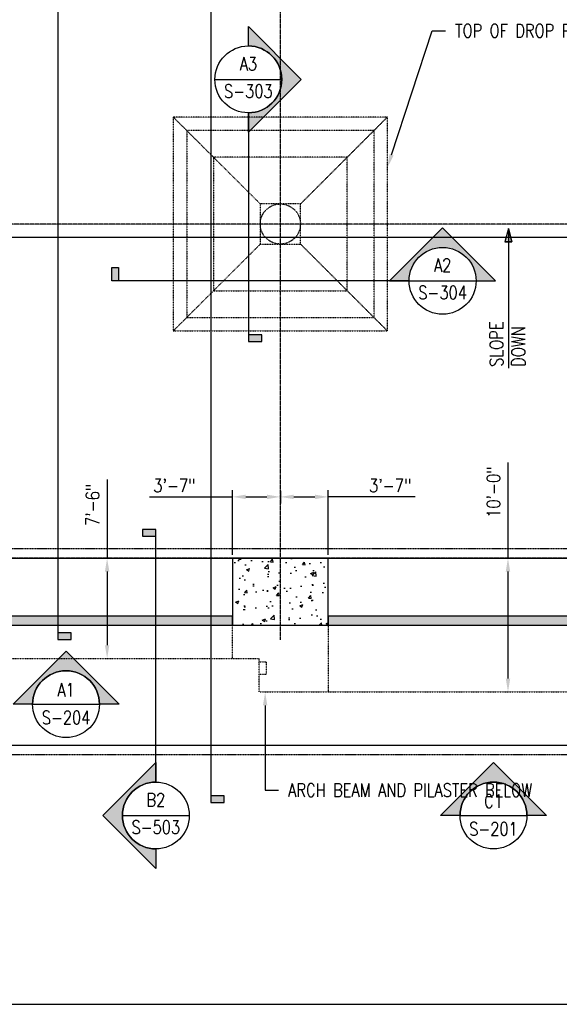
# Model space of a CAD drawing. Header units: inches. Extents: x -266 to 18759, y 463 to 1824.
# Tile 57 of 100: x 768 to 1252, y 493 to 1377. Entities that reach past the tile are written whole.
import ezdxf
from ezdxf import colors
from ezdxf.entities.mleader import LeaderData, LeaderLine
from ezdxf.enums import TextEntityAlignment as Align
from ezdxf.math import Vec2, Vec3

# ---------------------------------------------------------------- set-up
doc = ezdxf.new("R2010")
doc.units = ezdxf.units.IN
doc.header["$MEASUREMENT"] = 0
for name, pattern in [('CENTER2', [1.125, 0.75, -0.125, 0.125, -0.125]), ('Dash', [0.25, 0.125, -0.125]), ('DASHED2', [0.375, 0.25, -0.125])]:
    doc.linetypes.add(name, pattern=pattern)
doc.layers.get('Defpoints').update_dxf_attribs({"color": 6})
for name, color, linetype in [('A-ANNO-NOTE-MEDM', 4, 'Continuous'), ('A-ANNO-SYMB', 2, 'Continuous'), ('A-DETL', 3, 'Continuous'), ('A-WALL', 4, 'Continuous'), ('G-ANNO-SYMB', 2, 'Continuous'), ('G-ANNO-TEXT', 2, 'Continuous'), ('S-ANNO-DIMS', 1, 'Continuous'), ('S-ANNO-NOTE', 2, 'Continuous'), ('S-ANNO-SYMB', 2, 'Continuous'), ('S-ANNO-TEXT', 2, 'Continuous'), ('S-BEAM', 13, 'Continuous'), ('S-BEAM-HDLN', 13, 'Dash'), ('S-COLS', 53, 'Continuous'), ('S-COLS-HDLN', 53, 'Dash'), ('S-GRID', 1, 'CENTER2')]:
    doc.layers.add(name, color=color, linetype=linetype)
doc.layers.add('A-WALL-PATT', color=9, linetype='Continuous', true_color=0x808080)
doc.styles.add('Annotative', font='romans.shx', dxfattribs={"width": 0.8, "height": 0.125})
doc.styles.add('Arial', font='romans.shx', dxfattribs={"width": 0.8})
doc.styles.add('ROMANS', font='romans.shx', dxfattribs={"width": 0.8})
doc.dimstyles.new('Annotative', dxfattribs={"dimscale": 0, "dimtxt": 0.125, "dimasz": 0.125, "dimexe": 0.0625, "dimexo": 0.03125, "dimgap": 0.03125, "dimtad": 1, "dimdec": 3, "dimzin": 3, "dimdsep": 46, "dimlunit": 4, "dimtxsty": 'Annotative', "dimcen": 0.09, "dimclrd": 256, "dimclrt": 2, "dimazin": 2, "dimtfac": 1, "dimtdec": 3, "dimtmove": 1, "dimatfit": 3, "dimfxl": 1, "dimtfill": 1, "dimfrac": 2, "dimtolj": 1, "dimtzin": 0, "dimlwd": -1, "dimarcsym": 0})

# ---------------------------------------------------------------- blocks, each defined once
blk = doc.blocks.new('ADSK_US_I_Concrete-Round-Column with NO Drop Caps - 36_-1085753-03_SP_Framing Framing Plan-BO SLAB HIGH_DOC')
at = {"layer": 'S-COLS-HDLN'}
blk.add_circle((0, 0), 18, dxfattribs=at)
blk = doc.blocks.new('*D34')
at = {"layer": 'Defpoints', "color": 0, "transparency": 16777216}
for p in [(1002.08, 956.8), (1002.08, 948.32), (959.08, 893.21)]:
    blk.add_point(p, dxfattribs=at)
at = {"layer": 'S-ANNO-DIMS', "transparency": 16777216}
for p, q in [((884.58, 948.32), (959.08, 948.32)), ((971.08, 948.32), (990.08, 948.32))]:
    blk.add_line(p, q, dxfattribs=at)
at = {"layer": 'S-ANNO-DIMS', "color": 0, "lineweight": -2, "transparency": 16777216}
for p, q in [((959.08, 896.21), (959.08, 954.32)), ((1002.08, 953.8), (1002.08, 942.32))]:
    blk.add_line(p, q, dxfattribs=at)
at = {"layer": 'S-ANNO-DIMS', "transparency": 16777216}
for points in [[(971.08, 950.32), (971.08, 946.32), (959.08, 948.32)], [(990.08, 950.32), (990.08, 946.32), (1002.08, 948.32)]]:
    blk.add_solid(points, dxfattribs=at)
at = {"layer": 'S-ANNO-DIMS', "color": 2, "lineweight": -3, "transparency": 16777216, "insert": (907.01, 958.46), "char_height": 12, "width": 49.3115, "attachment_point": 5, "style": 'Annotative'}
blk.add_mtext('\\A1;3\'-7"', dxfattribs=at)
blk = doc.blocks.new('*D35')
at = {"layer": 'Defpoints', "color": 0, "transparency": 16777216}
for p in [(1002.08, 956.8), (1045.08, 948.32), (1045.08, 893.21)]:
    blk.add_point(p, dxfattribs=at)
at = {"layer": 'S-ANNO-DIMS', "color": 0, "lineweight": -2, "transparency": 16777216}
for p, q in [((1002.08, 953.8), (1002.08, 942.32)), ((1045.08, 896.21), (1045.08, 954.32))]:
    blk.add_line(p, q, dxfattribs=at)
at = {"layer": 'S-ANNO-DIMS', "transparency": 16777216}
for p, q in [((1014.08, 948.32), (1033.08, 948.32)), ((1122.94, 948.32), (1045.08, 948.32))]:
    blk.add_line(p, q, dxfattribs=at)
for points in [[(1014.08, 950.32), (1014.08, 946.32), (1002.08, 948.32)], [(1033.08, 950.32), (1033.08, 946.32), (1045.08, 948.32)]]:
    blk.add_solid(points, dxfattribs=at)
at = {"layer": 'S-ANNO-DIMS', "color": 2, "lineweight": -3, "transparency": 16777216, "insert": (1100.51, 958.46), "char_height": 12, "width": 49.3115, "attachment_point": 5, "style": 'Annotative'}
blk.add_mtext('\\A1;3\'-7"', dxfattribs=at)
blk = doc.blocks.new('*D68')
at = {"layer": 'Defpoints', "color": 0, "transparency": 16777216}
for p in [(1227.97, 893.21), (1206.22, 773.21), (1227.97, 773.21)]:
    blk.add_point(p, dxfattribs=at)
at = {"layer": 'S-ANNO-DIMS', "transparency": 16777216}
for p, q in [((1206.22, 979.16), (1206.22, 893.21)), ((1206.22, 881.21), (1206.22, 785.21))]:
    blk.add_line(p, q, dxfattribs=at)
for points in [[(1204.22, 881.21), (1208.22, 881.21), (1206.22, 893.21)], [(1204.22, 785.21), (1208.22, 785.21), (1206.22, 773.21)]]:
    blk.add_solid(points, dxfattribs=at)
at = {"layer": 'S-ANNO-DIMS', "color": 2, "lineweight": -3, "transparency": 16777216, "insert": (1187.22, 929.53), "char_height": 12, "attachment_point": 1, "rotation": 90, "line_spacing_factor": 0.983083, "style": 'Annotative'}
blk.add_mtext('\\A1;10\'-0"', dxfattribs=at)
blk = doc.blocks.new('*D67')
at = {"layer": 'Defpoints', "color": 0, "transparency": 16777216}
for p in [(846.71, 893.21), (846.71, 803.21), (846.71, 803.21)]:
    blk.add_point(p, dxfattribs=at)
at = {"layer": 'S-ANNO-DIMS', "transparency": 16777216}
for p, q in [((846.71, 964.05), (846.71, 893.21)), ((846.71, 881.21), (846.71, 815.21))]:
    blk.add_line(p, q, dxfattribs=at)
for points in [[(844.71, 881.21), (848.71, 881.21), (846.71, 893.21)], [(844.71, 815.21), (848.71, 815.21), (846.71, 803.21)]]:
    blk.add_solid(points, dxfattribs=at)
at = {"layer": 'S-ANNO-DIMS', "color": 2, "lineweight": -3, "transparency": 16777216, "insert": (827.71, 922.2), "char_height": 12, "attachment_point": 1, "rotation": 90, "line_spacing_factor": 0.983083, "style": 'Annotative'}
blk.add_mtext('\\A1;7\'-6"', dxfattribs=at)
blk = doc.blocks.new('*U9')
at = {"linetype": 'Continuous', "lineweight": -3}
blk.add_line((0.3125, 0), (14.6515, 0), dxfattribs=at)
at = {"linetype": 'Continuous', "lineweight": -3, "style": 'Arial'}
blk.add_attdef('X#', text='', height=0.0938, dxfattribs=at).set_placement((0, 0.0469), align=Align.BOTTOM_CENTER)
blk.add_attdef('X-###', text='', height=0.0938, dxfattribs=at).set_placement((0, -0.0469), align=Align.TOP_CENTER)
blk = doc.blocks.new('*U12')
at = {"lineweight": -3}
h = blk.add_hatch(color=256, dxfattribs=at)
edge = h.paths.add_edge_path()
edge.add_line((0, 0.3516), (0, 0.5339))
edge.add_line((0, 0.5339), (0.4947, 0.0391))
edge.add_line((0.4947, 0.0391), (0, -0.4556))
edge.add_line((0, -0.4556), (0, -0.2734))
edge.add_arc((0, 0.0391), 0.3125, 270, 450)
blk.add_hatch(color=256, dxfattribs=at).paths.add_polyline_path([(0, -8.1889), (0, -8.2514), (0.125, -8.2514), (0.125, -8.1889)])
for p, q in [((0.4947, 0.0391), (0, 0.5339)), ((-0.3125, 0.0391), (0.3125, 0.0391)), ((0, -0.4556), (0.4947, 0.0391))]:
    blk.add_line(p, q, dxfattribs=at)
at = {"linetype": 'Continuous', "lineweight": -3}
blk.add_line((0, -0.2734), (0, -8.2514), dxfattribs=at)
at = {"lineweight": -3, "flags": 128}
blk.add_lwpolyline([(0, 0.3516), (0, 0.5339), (0.4947, 0.0391), (0, -0.4556), (0, -0.2734, 1), (0, 0.3516)], format="xyb", close=True, dxfattribs=at)
blk.add_lwpolyline([(0.0156, 0.3516), (0.0156, 0.3516)], dxfattribs=at)
blk.add_lwpolyline([(0.0156, 0.3516), (0.0156, 0.3516)], dxfattribs=at)
blk.add_lwpolyline([(0, -8.1889), (0, -8.2514), (0.125, -8.2514), (0.125, -8.1889), (0, -8.1889)], close=True, dxfattribs=at)
at = {"lineweight": -3}
blk.add_circle((0, 0.0391), 0.3125, dxfattribs=at)
at = {"linetype": 'Continuous', "lineweight": -3, "style": 'Arial'}
blk.add_attdef('X#', text='', height=0.0938, dxfattribs=at).set_placement((0, 0.086), align=Align.BOTTOM_CENTER)
blk.add_attdef('X-###', text='', height=0.0938, dxfattribs=at).set_placement((0, -0.0077), align=Align.TOP_CENTER)
blk = doc.blocks.new('*U13')
at = {"lineweight": -3}
blk.add_hatch(color=256, dxfattribs=at).paths.add_polyline_path([(0, -9.7159), (0, -9.7784), (0.125, -9.7784), (0.125, -9.7159)])
at = {"linetype": 'Continuous', "lineweight": -3}
blk.add_line((0, -0.2734), (0, -9.7784), dxfattribs=at)
at = {"lineweight": -3, "flags": 128}
blk.add_lwpolyline([(0, -9.7159), (0, -9.7784), (0.125, -9.7784), (0.125, -9.7159), (0, -9.7159)], close=True, dxfattribs=at)
at = {"linetype": 'Continuous', "lineweight": -3, "style": 'Arial'}
blk.add_attdef('X#', text='', height=0.0938, dxfattribs=at).set_placement((0, 0.086), align=Align.BOTTOM_CENTER)
blk.add_attdef('X-###', text='', height=0.0938, dxfattribs=at).set_placement((0, -0.0077), align=Align.TOP_CENTER)
blk = doc.blocks.new('*U14')
at = {"lineweight": -3}
h = blk.add_hatch(color=256, dxfattribs=at)
edge = h.paths.add_edge_path()
edge.add_line((0, 0.3125), (0, 0.4947))
edge.add_line((0, 0.4947), (0.4947, 0))
edge.add_line((0.4947, 0), (0, -0.4947))
edge.add_line((0, -0.4947), (0, -0.3125))
edge.add_arc((0, 0), 0.3125, 270, 450)
blk.add_hatch(color=256, dxfattribs=at).paths.add_polyline_path([(0, -2.3869), (0, -2.4494), (0.125, -2.4494), (0.125, -2.3869)])
for p, q in [((0.4947, 0), (0, 0.4947)), ((-0.3125, 0), (0.3125, 0)), ((0, -0.4947), (0.4947, 0))]:
    blk.add_line(p, q, dxfattribs=at)
at = {"linetype": 'Continuous', "lineweight": -3}
blk.add_line((0, -0.3125), (0, -2.4494), dxfattribs=at)
at = {"lineweight": -3, "flags": 128}
blk.add_lwpolyline([(0, 0.3125), (0, 0.4947), (0.4947, 0), (0, -0.4947), (0, -0.3125, 1), (0, 0.3125)], format="xyb", close=True, dxfattribs=at)
blk.add_lwpolyline([(0.0156, 0.3125), (0.0156, 0.3125)], dxfattribs=at)
blk.add_lwpolyline([(0.0156, 0.3125), (0.0156, 0.3125)], dxfattribs=at)
blk.add_lwpolyline([(0, -2.3869), (0, -2.4494), (0.125, -2.4494), (0.125, -2.3869), (0, -2.3869)], close=True, dxfattribs=at)
at = {"lineweight": -3}
blk.add_circle((0, 0), 0.3125, dxfattribs=at)
at = {"linetype": 'Continuous', "lineweight": -3, "style": 'Arial'}
blk.add_attdef('X#', text='', height=0.0938, dxfattribs=at).set_placement((0, 0.0469), align=Align.BOTTOM_CENTER)
blk.add_attdef('X-###', text='', height=0.0938, dxfattribs=at).set_placement((0, -0.0469), align=Align.TOP_CENTER)
blk = doc.blocks.new('*U53')
at = {"lineweight": -3}
blk.add_hatch(color=256, dxfattribs=at).paths.add_polyline_path([(0, 2.2985), (0, 2.361), (-0.125, 2.361), (-0.125, 2.2985)])
h = blk.add_hatch(color=256, dxfattribs=at)
edge = h.paths.add_edge_path()
edge.add_line((0, -0.625), (0, -0.8072))
edge.add_line((0, -0.8072), (-0.4947, -0.3125))
edge.add_line((-0.4947, -0.3125), (0, 0.1822))
edge.add_line((0, 0.1822), (0, 0))
edge.add_arc((0, -0.3125), 0.3125, 90, 270)
at = {"linetype": 'Continuous', "lineweight": -3}
blk.add_line((0, 0), (0, 2.361), dxfattribs=at)
at = {"lineweight": -3}
for p, q in [((0, 0.1822), (-0.4947, -0.3125)), ((-0.4947, -0.3125), (0, -0.8072)), ((-0.3125, -0.3125), (0.3125, -0.3125))]:
    blk.add_line(p, q, dxfattribs=at)
at = {"lineweight": -3, "flags": 128}
blk.add_lwpolyline([(0, 2.2985), (0, 2.361), (-0.125, 2.361), (-0.125, 2.2985), (0, 2.2985)], close=True, dxfattribs=at)
blk.add_lwpolyline([(0, -0.625), (0, -0.8072), (-0.4947, -0.3125), (0, 0.1822), (0, 0, 1), (0, -0.625)], format="xyb", close=True, dxfattribs=at)
blk.add_lwpolyline([(-0.0156, -0.625), (-0.0156, -0.625)], dxfattribs=at)
blk.add_lwpolyline([(-0.0156, -0.625), (-0.0156, -0.625)], dxfattribs=at)
at = {"lineweight": -3}
blk.add_circle((0, -0.3125), 0.3125, dxfattribs=at)
at = {"linetype": 'Continuous', "lineweight": -3, "style": 'Arial'}
blk.add_attdef('X#', text='', height=0.0938, dxfattribs=at).set_placement((0, -0.2656), align=Align.BOTTOM_CENTER)
blk.add_attdef('X-###', text='', height=0.0938, dxfattribs=at).set_placement((0, -0.3594), align=Align.TOP_CENTER)
blk = doc.blocks.new('HDR-Si_Arrowhead-Symbol - standard-688175-03_SP_Framing Framing Plan-BO SLAB HIGH_DOC')
at = {"layer": 'S-ANNO-NOTE', "lineweight": -3}
blk.add_hatch(color=256, dxfattribs=at).paths.add_polyline_path([(0.1226, 0.0329), (0.1226, -0.0329), (0, 0)])
at = {"layer": 'A-ANNO-NOTE-MEDM', "lineweight": -3}
for p, q in [((0, 0), (0.1226, 0.0329)), ((0, 0), (0.1226, -0.0329)), ((0.1226, 0.0329), (0.1226, -0.0329))]:
    blk.add_line(p, q, dxfattribs=at)
at = {"layer": 'S-ANNO-NOTE', "lineweight": -3}
for p, q in [((0.1226, 0.0329), (0, 0)), ((0, 0), (0.1226, -0.0329)), ((0.1226, -0.0329), (0.1226, 0.0329))]:
    blk.add_line(p, q, dxfattribs=at)
blk = doc.blocks.new('SLOPE ARROW')
at = {"layer": 'S-ANNO-NOTE', "lineweight": -3}
blk.add_line((0, 0), (0, -125.33), dxfattribs=at)
at = {"layer": 'S-ANNO-NOTE', "lineweight": -3, "xscale": 96, "yscale": 96, "zscale": 96, "rotation": 270.0000000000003}
blk.add_blockref('HDR-Si_Arrowhead-Symbol - standard-688175-03_SP_Framing Framing Plan-BO SLAB HIGH_DOC', (0, 0), dxfattribs=at)
blk = doc.blocks.new('*U57')
at = {"lineweight": -3}
h = blk.add_hatch(color=256, dxfattribs=at)
edge = h.paths.add_edge_path()
edge.add_line((0.3597, 0), (0.5419, 0))
edge.add_line((0.5419, 0), (0.0472, 0.4947))
edge.add_line((0.0472, 0.4947), (-0.4476, 0))
edge.add_line((-0.4476, 0), (-0.2653, 0))
edge.add_arc((0.0472, 0), 0.3125, 0, 180, ccw=False)
blk.add_hatch(color=256, dxfattribs=at).paths.add_polyline_path([(-2.9806, 0), (-3.0431, 0), (-3.0431, 0.125), (-2.9806, 0.125)])
for p, q in [((-0.4476, 0), (0.0472, 0.4947)), ((0.0472, 0.4947), (0.5419, 0)), ((-0.2653, 0), (0.3597, 0))]:
    blk.add_line(p, q, dxfattribs=at)
at = {"linetype": 'Continuous', "lineweight": -3}
blk.add_line((-0.2653, 0), (-3.0431, 0), dxfattribs=at)
at = {"lineweight": -3, "flags": 128}
blk.add_lwpolyline([(0.3597, 0), (0.5419, 0), (0.0472, 0.4947), (-0.4476, 0), (-0.2653, 0, -1), (0.3597, 0)], format="xyb", close=True, dxfattribs=at)
blk.add_lwpolyline([(-2.9806, 0), (-3.0431, 0), (-3.0431, 0.125), (-2.9806, 0.125), (-2.9806, 0)], close=True, dxfattribs=at)
blk.add_lwpolyline([(0.3597, 0.0156), (0.3597, 0.0156)], dxfattribs=at)
blk.add_lwpolyline([(0.3597, 0.0156), (0.3597, 0.0156)], dxfattribs=at)
at = {"lineweight": -3}
blk.add_circle((0.0472, 0), 0.3125, dxfattribs=at)
at = {"linetype": 'Continuous', "lineweight": -3, "style": 'Arial'}
blk.add_attdef('X#', text='', height=0.0938, dxfattribs=at).set_placement((0.0472, 0.0469), align=Align.BOTTOM_CENTER)
blk.add_attdef('X-###', text='', height=0.0938, dxfattribs=at).set_placement((0.0472, -0.0469), align=Align.TOP_CENTER)
blk = doc.blocks.new('*U56')
at = {"linetype": 'Continuous', "lineweight": -3}
blk.add_line((1.125, 0.625), (29.5, 0.625), dxfattribs=at)
at = {"lineweight": -3, "style": 'Arial'}
blk.add_attdef('DRAWING_AREA_TITLE', text='', height=0.1875, dxfattribs=at).set_placement((1.3743, 0.6339), align=Align.BOTTOM_LEFT)
blk.add_attdef('X#', text='', height=0.1875, dxfattribs=at).set_placement((0.8125, 0.625), align=Align.MIDDLE_CENTER)
blk.add_attdef('SCALE:', text='', height=0.0938, dxfattribs=at).set_placement((1.3743, 0.5606), align=Align.TOP_LEFT)
blk = doc.blocks.new('*U72')
at = {"lineweight": -3}
h = blk.add_hatch(color=256, dxfattribs=at)
edge = h.paths.add_edge_path()
edge.add_line((-0.3125, 0), (-0.4947, 0))
edge.add_line((-0.4947, 0), (0, 0.4947))
edge.add_line((0, 0.4947), (0.4947, 0))
edge.add_line((0.4947, 0), (0.3125, 0))
edge.add_arc((0, 0), 0.3125, 0, 180)
for p, q in [((0, 0.4947), (-0.4947, 0)), ((0.4947, 0), (0, 0.4947)), ((-0.3125, 0), (0.3125, 0))]:
    blk.add_line(p, q, dxfattribs=at)
at = {"lineweight": -3, "flags": 128}
blk.add_lwpolyline([(-0.3125, 0), (-0.4947, 0), (0, 0.4947), (0.4947, 0), (0.3125, 0, 1), (-0.3125, 0)], format="xyb", close=True, dxfattribs=at)
blk.add_lwpolyline([(-0.3125, 0.0156), (-0.3125, 0.0156)], dxfattribs=at)
blk.add_lwpolyline([(-0.3125, 0.0156), (-0.3125, 0.0156)], dxfattribs=at)
at = {"lineweight": -3}
blk.add_circle((0, 0), 0.3125, dxfattribs=at)
at = {"linetype": 'Continuous', "lineweight": -3, "style": 'Arial'}
blk.add_attdef('X#', text='', height=0.0938, dxfattribs=at).set_placement((0, 0.0469), align=Align.BOTTOM_CENTER)
blk.add_attdef('X-###', text='', height=0.0938, dxfattribs=at).set_placement((0, -0.0469), align=Align.TOP_CENTER)

msp = doc.modelspace()

# ---------------------------------------------------------------- hatches: boundary and pattern name
at = {"layer": 'A-WALL-PATT', "lineweight": -3}
h = msp.add_hatch(dxfattribs=at)
h.set_pattern_fill('AR-CONC', color=8, scale=4, style=0)
h.paths.add_polyline_path([(959.0774, 833.2059), (1045.0774, 833.2059), (1045.0774, 893.2059), (959.0774, 893.2059)])
h = msp.add_hatch(dxfattribs=at)
h.set_pattern_fill('AR-CONC', color=8, scale=4, angle=90, style=0)
h.set_pattern_definition([(140, (0, 0), (2.51009, 28.6904), [3, -33]), (85, (0, 0), (-30.0877, -5.55005), [2.4, -26.4]), (190.4514, (0.21, 2.39), (-27.5776, 23.14035), [2.5496, -28.0457]), (136.1842, (-8, -1e-14), (6.62077, 42.68965), [4.5, -49.5]), (186.6356, (-7.45, 3.557), (-38.96474, 37.3865), [3.8244, -42.06855]), (81.1842, (-8, -1e-14), (-38.96474, 37.3865), [3.6, -39.6]), (111, (-6, 4), (16.10476, 23.87628), [3, -33]), (56, (-6, 4), (-29.006, 9.7326), [2.4, -26.4]), (161.4514, (-4.658, 5.99), (-12.90125, 33.6089), [2.5496, -28.0457]), (127.5, (0, 0), (-13.315754, 0.486394), [0, -26.08, 0, -26.8, 0, -26.5]), (97.5, (0, 0), (-15.77647, 10.52278), [0, -15.28, 0, -25.48, 0, -10.1]), (57.5, (1e-14, -8.92), (0.902195, 21.352897), [0, -10, 0, -31.2, 0, -41.4]), (47.5, (2e-14, -12.92), (-4.0042, 23.32745), [0, -13, 0, -20.72, 0, -29.4])])
h.paths.add_polyline_path([(2483.3324, 833.2059), (2483.3324, 851.2059), (2201.0774, 851.2059), (2201.0774, 833.2059)])
h.paths.add_polyline_path([(2153.0774, 833.2059), (2153.0774, 841.2059), (1841.0774, 841.2059), (1841.0774, 833.2059)])
h.paths.add_polyline_path([(1755.0774, 833.2059), (1755.0774, 841.2059), (1443.0774, 841.2059), (1443.0774, 833.2059)])
h.paths.add_polyline_path([(1045.0774, 841.2059), (1045.0774, 833.2059), (1357.0774, 833.2059), (1357.0774, 841.2059)])
h.paths.add_polyline_path([(647.0774, 841.2059), (647.0774, 833.2059), (959.0774, 833.2059), (959.0774, 841.2059)])
h.paths.add_polyline_path([(249.0774, 841.2059), (249.0774, 833.2059), (561.0774, 833.2059), (561.0774, 841.2059)])
h.paths.add_polyline_path([(201.0774, 833.2059), (201.0774, 851.2059), (-167.9226, 851.2059), (-167.9226, 833.2059)])

# ---------------------------------------------------------------- linework, layer by layer
at = {"layer": 'A-ANNO-SYMB', "linetype": 'DASHED2', "lineweight": -3}
msp.add_lwpolyline([(-170.2069, 717.2232), (2494.2609, 717.2232, 0.41421356), (2506.2609, 729.2232), (2506.2609, 889.7593, 0.41421356), (2494.2609, 901.7593), (-170.2069, 901.7593, 0.41421356), (-182.2069, 889.7593), (-182.2069, 729.2232, 0.41421356)], format="xyb", close=True, dxfattribs=at)
at = {"layer": 'A-DETL', "lineweight": -3}
msp.add_line((1429.0874, 725.2059), (615.0911, 725.2059), dxfattribs=at)
at = {"layer": 'A-WALL', "lineweight": -3}
for p, q in [((959.0774, 841.2059), (647.0774, 841.2059)), ((959.0774, 833.2059), (959.0774, 841.2059)), ((1357.0774, 841.2059), (1045.0774, 841.2059)), ((1045.0774, 841.2059), (1045.0774, 833.2059)), ((647.0774, 833.2059), (959.0774, 833.2059)), ((1045.0774, 833.2059), (1357.0774, 833.2059))]:
    msp.add_line(p, q, dxfattribs=at)
at = {"layer": 'S-BEAM'}
msp.add_line((249.0774, 893.2059), (2153.0774, 893.2059), dxfattribs=at)
at = {"layer": 'S-BEAM-HDLN', "lineweight": -3}
for p, q in [((959.0774, 803.2059), (959.0774, 833.2059)), ((1045.0774, 833.204), (1045.0774, 773.2059)), ((585.0774, 803.2059), (983.0774, 803.2059)), ((983.0774, 773.2059), (983.0774, 803.2059)), ((983.0774, 800.2059), (989.5774, 800.2059)), ((989.5774, 789.2059), (989.5774, 800.2059)), ((983.0774, 789.2059), (989.5774, 789.2059)), ((983.0774, 773.2059), (1381.0774, 773.2059))]:
    msp.add_line(p, q, dxfattribs=at)
msp.add_lwpolyline([(906.0774, 1289.2059), (906.0774, 1097.2059), (1098.0774, 1097.2059), (1098.0774, 1289.2059)], close=True, dxfattribs=at)
at = {"layer": 'S-COLS', "lineweight": -3}
msp.add_lwpolyline([(1045.0774, 833.2059), (1045.0774, 893.2059), (959.0774, 893.2059), (959.0774, 833.2059)], close=True, dxfattribs=at)
at = {"layer": 'S-COLS-HDLN'}
for p, q in [((984.0774, 1211.2059), (906.0774, 1289.2059)), ((1020.0774, 1211.2059), (1098.0774, 1289.2059)), ((984.0774, 1175.2059), (906.0774, 1097.2059)), ((1020.0774, 1175.2059), (1098.0774, 1097.2059))]:
    msp.add_line(p, q, dxfattribs=at)
for points in [[(918.0774, 1277.2059), (918.0774, 1109.2059), (1086.0774, 1109.2059), (1086.0774, 1277.2059)], [(942.0774, 1253.2059), (942.0774, 1133.2059), (1062.0774, 1133.2059), (1062.0774, 1253.2059)], [(984.0774, 1211.2059), (984.0774, 1175.2059), (1020.0774, 1175.2059), (1020.0774, 1211.2059)]]:
    msp.add_lwpolyline(points, close=True, dxfattribs=at)
at = {"layer": 'S-GRID', "lineweight": -3}
for p, q in [((1002.0774, 820.1184), (1002.0774, 1787.9327)), ((2229.5745, 1193.2059), (-105.9934, 1193.2059)), ((2201.0774, 893.2059), (-105.9934, 893.2059))]:
    msp.add_line(p, q, dxfattribs=at)

# ---------------------------------------------------------------- block references
at = {"layer": 'G-ANNO-SYMB', "lineweight": -3}
ref = msp.add_blockref('*U12', (802.3828, 1612.4874), dxfattribs=dict(at, xscale=96, yscale=96, zscale=96))
ref.add_attrib('X-###', 'S-301', dxfattribs={"layer": 'S-ANNO-SYMB', "color": 1, "linetype": 'Continuous', "lineweight": -2, "height": 12, "style": 'ROMANS', "width": 0.8}).set_placement((802.3828, 1611.7449), align=Align.TOP_CENTER)
ref.add_attrib('X#', 'A1', dxfattribs={"layer": 'S-ANNO-TEXT', "color": 1, "linetype": 'Continuous', "lineweight": -2, "height": 12, "style": 'ROMANS', "width": 0.8}).set_placement((802.3828, 1620.7449), align=Align.BOTTOM_CENTER)
at = {"layer": 'G-ANNO-SYMB', "lineweight": -3, "yscale": 96, "zscale": 96}
for name, p, xscale in [('*U13', (939.7923, 1612.7822), 96), ('*U9', (1603.8894, 1181.206), -96)]:
    msp.add_blockref(name, p, dxfattribs=dict(at, xscale=xscale))
at = {"layer": 'G-ANNO-SYMB', "lineweight": -3}
ref = msp.add_blockref('*U14', (973.3549, 1322.9767), dxfattribs=dict(at, xscale=96, yscale=96, zscale=96))
ref.add_attrib('X-###', 'S-303', dxfattribs={"layer": 'S-ANNO-SYMB', "color": 1, "linetype": 'Continuous', "lineweight": -2, "height": 12, "style": 'ROMANS', "width": 0.8}).set_placement((973.3549, 1318.4767), align=Align.TOP_CENTER)
ref.add_attrib('X#', 'A3', dxfattribs={"layer": 'S-ANNO-TEXT', "color": 1, "linetype": 'Continuous', "lineweight": -2, "height": 12, "style": 'ROMANS', "width": 0.8}).set_placement((973.3549, 1327.4767), align=Align.BOTTOM_CENTER)
ref = msp.add_blockref('*U53', (890.4101, 692.3841), dxfattribs=dict(at, xscale=96, yscale=96, zscale=96))
ref.add_attrib('X-###', 'S-503', dxfattribs={"layer": 'S-ANNO-SYMB', "color": 1, "linetype": 'Continuous', "lineweight": -2, "height": 12, "style": 'ROMANS', "width": 0.8}).set_placement((890.4101, 657.8842), align=Align.TOP_CENTER)
ref.add_attrib('X#', 'B2', dxfattribs={"layer": 'S-ANNO-TEXT', "color": 1, "linetype": 'Continuous', "lineweight": -2, "height": 12, "style": 'ROMANS', "width": 0.8}).set_placement((890.4101, 666.8842), align=Align.BOTTOM_CENTER)
at = {"layer": 'S-ANNO-SYMB'}
ref = msp.add_blockref('*U72', (809.8703, 762.2933), dxfattribs=dict(at, xscale=96, yscale=96, zscale=96))
ref.add_attrib('VIEWNUMBER', 'A1', dxfattribs={"layer": '0', "color": 1, "linetype": 'ByBlock', "lineweight": -2, "transparency": 16777216, "height": 12, "style": 'ROMANS', "width": 0.796875}).set_placement((809.8703, 765.4506), align=Align.BOTTOM_CENTER)
ref.add_attrib('SHEETNUMBER', 'S-204', dxfattribs={"layer": '0', "color": 1, "linetype": 'ByBlock', "lineweight": -2, "transparency": 16777216, "height": 12, "style": 'ROMANS', "width": 0.796875}).set_placement((809.8703, 740.6109), align=Align.BOTTOM_CENTER)
ref = msp.add_blockref('*U72', (1193.1975, 662.3842), dxfattribs=dict(at, xscale=96, yscale=96, zscale=96))
ref.add_attrib('VIEWNUMBER', 'C1', dxfattribs={"layer": '0', "color": 1, "linetype": 'ByBlock', "lineweight": -2, "transparency": 16777216, "height": 12, "style": 'ROMANS', "width": 0.796875}).set_placement((1193.1975, 665.5415), align=Align.BOTTOM_CENTER)
ref.add_attrib('SHEETNUMBER', 'S-201', dxfattribs={"layer": '0', "color": 1, "linetype": 'ByBlock', "lineweight": -2, "transparency": 16777216, "height": 12, "style": 'ROMANS', "width": 0.796875}).set_placement((1193.1975, 640.7018), align=Align.BOTTOM_CENTER)
at = {"layer": 'S-ANNO-SYMB', "lineweight": -3, "xscale": 96.00000003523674, "yscale": 96.00000003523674, "zscale": 96.00000003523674}
msp.add_blockref('*U56', (-313.5413, 432.9114), dxfattribs=at)
at = {"layer": 'S-COLS-HDLN', "lineweight": -3}
msp.add_blockref('ADSK_US_I_Concrete-Round-Column with NO Drop Caps - 36_-1085753-03_SP_Framing Framing Plan-BO SLAB HIGH_DOC', (1002.0774, 1193.2059), dxfattribs=at)

# ---------------------------------------------------------------- texts
at = {"layer": 'S-ANNO-NOTE', "lineweight": -3, "insert": (1189.8582, 1065.0775), "char_height": 12, "width": 47.884498, "attachment_point": 1, "rotation": 90, "line_spacing_factor": 0.981704, "style": 'Annotative', "bg_fill": 2}
msp.add_mtext('\\pxt3.2,6.4,9.6,12.8,16,19.2,22.4,25.6,28.8,32,35.2,38.4,41.6,44.8,48,51.2,54.4,57.6,60.8,64,67.2,70.4,73.6,76.8,80,83.2,86.4,89.6,92.8,96,99.2,102.4;{SLOPE\\PDOWN}', dxfattribs=at)

# ---------------------------------------------------------------- dimensions: what is measured, and where the dimension line sits
at = {"layer": 'S-ANNO-DIMS', "lineweight": -3}
for base, p1, p2, picture, middle in [((1206.2202, 773.2059), (1227.9723, 893.2059), (1227.9723, 773.2059), '*D68', (1206.2202, 952.8426)), ((846.7091, 803.2059), (846.7091, 893.2059), (846.7091, 803.2059), '*D67', (846.7091, 941.624))]:
    dim = msp.add_linear_dim(base=base, p1=p1, p2=p2, angle=90, dimstyle='Annotative', override={"dimpost": '\\X', "dimse1": 1, "dimse2": 1, "dimtfill": 0}, dxfattribs=at)
    dim.commit()
    dim.dimension.update_dxf_attribs({"geometry": picture, "text_midpoint": middle, "dimtype": 160})
for base, p1, p2, picture, middle in [((1002.0774, 948.3163), (959.0774, 893.2059), (1002.0774, 956.8016), '*D34', (907.0088, 948.3163)), ((1045.0774, 948.3163), (1002.0774, 956.8016), (1045.0774, 893.2059), '*D35', (1100.5103, 948.3163))]:
    dim = msp.add_linear_dim(base=base, p1=p1, p2=p2, dimstyle='Annotative', override={"dimpost": '\\X', "dimtfill": 0}, dxfattribs=at)
    dim.commit()
    dim.dimension.update_dxf_attribs({"geometry": picture, "text_midpoint": middle, "dimtype": 160})

# ---------------------------------------------------------------- leaders
at = {"layer": 'S-ANNO-NOTE'}
ml = msp.add_multileader_mtext('Standard', dxfattribs=at)
ml.set_content('TOP OF DROP PANEL HAUNCH TYP', color=256, style='Annotative')
ml.set_leader_properties(color=1, linetype='ByLayer', lineweight=-1)
ml.build(insert=Vec2(0, 0))
ml.multileader.update_dxf_attribs({"text_right_attachment_type": 3, "dogleg_length": 0.125, "arrow_head_size": 12, "scale": 96})
ctx = ml.context
ctx.base_point, ctx.scale, ctx.char_height, ctx.arrow_head_size, ctx.landing_gap_size, ctx.plane_origin = Vec3(1150.2403, 1366.6732), 96, 12, 12, 8.64, Vec3(1098.0774, 1289.2059)
ctx.right_attachment = 3
notes = []
notes.append((ctx, [(0, (1, 1, 0), (1138.2403, 1366.6732), (1, 0), 12, [(0, [(1098.0774, 1243.8694)], 0, [])])]))
ctx.mtext.insert, ctx.mtext.width, ctx.mtext.flow_direction = Vec3(1158.8803, 1372.6732), 152.141431, 5
at = {"layer": 'S-ANNO-NOTE', "lineweight": -3}
ml = msp.add_multileader_mtext('Standard', dxfattribs=at)
ml.set_content('TOP OF CONC SLAB ELEV = 17\'-7" ', color=256, style='Annotative')
ml.set_leader_properties(color=1, linetype='ByLayer', lineweight=-1)
ml.build(insert=Vec2(0, 0))
ml.multileader.update_dxf_attribs({"text_right_attachment_type": 3, "dogleg_length": 0.36, "arrow_head_size": 12, "scale": 96})
ctx = ml.context
ctx.base_point, ctx.scale, ctx.char_height, ctx.arrow_head_size, ctx.landing_gap_size, ctx.plane_origin = Vec3(283.2897, 1015.2788), 96, 12, 12, 8.64, Vec3(17.691, 948.5596)
ctx.right_attachment = 3
notes.append((ctx, [(1, (1, 1, 0), (453.6093, 992.993), (-1, 0), 6.7539, [(0, [(453.6093, 893.2059)], 0, [])])]))
ctx.mtext.insert, ctx.mtext.width, ctx.mtext.flow_direction = Vec3(291.9297, 1021.2788), 173.37004, 5
ml = msp.add_multileader_mtext('Standard', dxfattribs=at)
ml.set_content('ARCH BEAM AND PILASTER BELOW', color=256, style='Annotative')
ml.set_leader_properties(color=1, linetype='ByLayer', lineweight=-1)
ml.build(insert=Vec2(0, 0))
ml.multileader.update_dxf_attribs({"text_right_attachment_type": 3, "dogleg_length": 0.125, "arrow_head_size": 12, "scale": 96})
ctx = ml.context
ctx.base_point, ctx.scale, ctx.char_height, ctx.arrow_head_size, ctx.landing_gap_size, ctx.plane_origin = Vec3(1000.4221, 685.192), 96, 12, 12, 8.64, Vec3(1002.2057, 727.4337)
ctx.right_attachment = 3
notes.append((ctx, [(0, (1, 1, 0), (988.4221, 685.192), (1, 0), 12, [(0, [(988.4221, 773.2059)], 0, [])])]))
ctx.mtext.insert, ctx.mtext.width, ctx.mtext.flow_direction = Vec3(1009.0621, 691.192), 123.284987, 5
for ctx, leaders in notes:
    for number, flags, end, landing, length, lines in leaders:
        leader = LeaderData()
        leader.index, (leader.has_last_leader_line, leader.has_dogleg_vector, leader.attachment_direction) = number, flags
        leader.last_leader_point, leader.dogleg_vector, leader.dogleg_length = Vec3(end), Vec3(landing), length
        for number, points, colour, breaks in lines:
            line = LeaderLine()
            line.index, line.vertices, line.color, line.breaks = number, Vec3.list(points), colors.encode_raw_color(colour), breaks
            leader.lines.append(line)
        ctx.leaders.append(leader)

# ---------------------------------------------------------------- next in the draw order: block references
at = {"layer": 'G-ANNO-SYMB', "lineweight": -3}
ref = msp.add_blockref('*U57', (1143.0604, 1142.2021), dxfattribs=dict(at, xscale=96, yscale=96, zscale=96))
ref.add_attrib('X-###', 'S-304', dxfattribs={"layer": 'S-ANNO-SYMB', "color": 1, "linetype": 'Continuous', "lineweight": -2, "height": 12, "style": 'ROMANS', "width": 0.8}).set_placement((1147.5891, 1137.7021), align=Align.TOP_CENTER)
ref.add_attrib('X#', 'A2', dxfattribs={"layer": 'S-ANNO-TEXT', "color": 1, "linetype": 'Continuous', "lineweight": -2, "height": 12, "style": 'ROMANS', "width": 0.8}).set_placement((1147.5891, 1146.7021), align=Align.BOTTOM_CENTER)
at = {"layer": 'G-ANNO-TEXT', "lineweight": -3}
msp.add_blockref('SLOPE ARROW', (1206.6255, 1189.0913), dxfattribs=at)

# ---------------------------------------------------------------- next in the draw order: leaders
at = {"layer": 'S-ANNO-NOTE'}
ml = msp.add_multileader_mtext('Standard', dxfattribs=at)
ml.set_content('INDICATES INSIDE FACE OF PILASTER', color=256, style='Annotative')
ml.set_leader_properties(color=1, linetype='ByLayer', lineweight=-1)
ml.build(insert=Vec2(0, 0))
ml.multileader.update_dxf_attribs({"text_right_attachment_type": 3, "dogleg_length": 0.125, "arrow_head_size": 12, "scale": 96})
ctx = ml.context
ctx.base_point, ctx.scale, ctx.char_height, ctx.arrow_head_size, ctx.landing_gap_size, ctx.plane_origin = Vec3(-4.4088, 1140.9575), 96, 12, 12, 8.64, Vec3(135.8462, 986.4982)
ctx.right_attachment = 3
notes = []
notes.append((ctx, [(0, (1, 1, 0), (114.0141, 1100.9575), (-1, 0), 12, [(0, [(114.4492, 893.2059)], 0, [])])]))
ctx.mtext.insert, ctx.mtext.width, ctx.mtext.flow_direction = Vec3(4.2312, 1146.9575), 91.811975, 5
for ctx, leaders in notes:
    for number, flags, end, landing, length, lines in leaders:
        leader = LeaderData()
        leader.index, (leader.has_last_leader_line, leader.has_dogleg_vector, leader.attachment_direction) = number, flags
        leader.last_leader_point, leader.dogleg_vector, leader.dogleg_length = Vec3(end), Vec3(landing), length
        for number, points, colour, breaks in lines:
            line = LeaderLine()
            line.index, line.vertices, line.color, line.breaks = number, Vec3.list(points), colors.encode_raw_color(colour), breaks
            leader.lines.append(line)
        ctx.leaders.append(leader)

doc.saveas('drawing.dxf')
